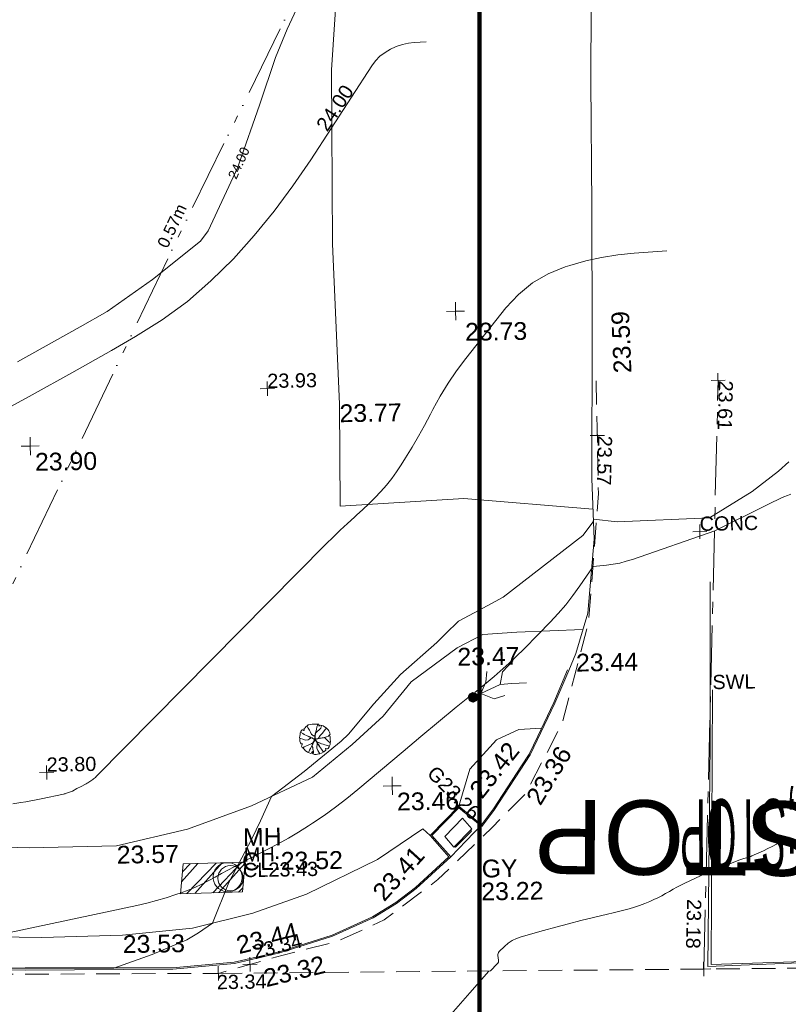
# Model space of a CAD drawing. Header units: millimetres. Extents: x -287732 to 520720, y -88450 to 287754.
# Tile 6 of 256: x -226877 to -210665, y -32318 to -11544. Entities that reach past the tile are written whole.
import ezdxf

# ---------------------------------------------------------------- set-up
doc = ezdxf.new("R2010")
doc.units = ezdxf.units.MM
for name, pattern in [('IMPORT-CENTER _6_', [2000, 1250, -250, 250, -250]), ('IMPORT-DASHED _2_', [750, 500, -250]), ('IMPORT-HIDDEN2 _3_', [4762.5, 3175, -1587.5]), ('IMPORT-UG_ELEC_STREET LIGHTING_QLB2 _2_', [2700, 1500, -300.0000000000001, 0, -250, 150, -300.0000000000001, 0, -200])]:
    doc.linetypes.add(name, pattern=pattern)
for name, color, linetype, lineweight, true_color in [('00_TOPO_FOOTPATH', 7, 'Continuous', 9, 0xa50000), ('00_TOPO_KERB_BOTTOM', 1, 'Continuous', 9, 0xff0000), ('00_TOPO_KERB_TOP', 7, 'Continuous', 9, 0xa500a5), ('00_TOPO_LEVEL_SPOT', 7, 'Continuous', 9, 0x666666), ('00_TOPO_ROAD_MARKING_WHITE_CONTINUOUS', 7, 'Continuous', 9, 0x999999), ('00_TOPO_SERV_GULLY', 7, 'Continuous', 9, 0x5252a5), ('00_TOPO_SERV_MH', 7, 'Continuous', 9, 0x666666), ('01_DTM_CONTOUR_MNR', 7, 'Continuous', 9, 0xa5a552), ('01_DTM_CONTOUR_MNR_LABELS', 7, 'Continuous', 9, 0xa5a552), ('12333-PUM-2D-U-0001-C01 - Rev2_REVIT IMPORT_dwg', 7, 'Continuous', 9, 0x767676), ('A_RHA_Line', 7, 'Continuous', 9, 0x00a600), ('CONTOURS_INDEX', 4, 'Continuous', 9, 0x00ffff), ('CONTOURS_INDEX_LVL', 4, 'Continuous', 9, 0x00ffff), ('CONTOURS_MINOR', 7, 'Continuous', 9, 0x00a5a5), ('FORM_LINE', 7, 'IMPORT-DASHED _2_', 9, 0x00a500), ('FORM_LINE_LVL', 7, 'Continuous', 9, 0x00a500), ('GULLY', 7, 'Continuous', 9, 0x7fbfff), ('GULLY_LVL', 7, 'Continuous', 9, 0x7fbfff), ('MANHOLES', 7, 'Continuous', 9, 0xa50000), ('MANHOLES_LVL', 7, 'Continuous', 9, 0xa50000), ('MANHOLES_TXT', 7, 'Continuous', 9, 0xa50000), ('MARKINGS_WHITE_LINE', 7, 'Continuous', 9, 0xc0c0c0), ('MARKINGS_WHITE_LINE_TXT', 7, 'Continuous', 9, 0xc0c0c0), ('PUM-CHAMBER EXTENTS', 6, 'IMPORT-HIDDEN2 _3_', 9, 0xff00ff), ('PUM-ELECTRIC-SL-QLB2', 7, 'IMPORT-UG_ELEC_STREET LIGHTING_QLB2 _2_', 9, 0xff7f7f), ('ROAD_CROWNLINE', 7, 'IMPORT-CENTER _6_', 9, 0xa500a5), ('ROAD_CROWNLINE_LVL', 7, 'Continuous', 9, 0xa500a5), ('ROAD_MARKINGS', 7, 'Continuous', 9, 0xc0c0c0), ('SAPLING', 120, 'Continuous', 9, 0x00ffbf), ('SPOT_HEIGHTS_LVL', 7, 'Continuous', 9, 0x00a500)]:
    doc.layers.add(name, color=color, linetype=linetype, lineweight=lineweight, true_color=true_color)
for name, color, linetype, lineweight in [('00_TOPO_PEDASTRIAN', 7, 'Continuous', 9), ('00_TOPO_ROAD_EDGE', 7, 'Continuous', 9), ('00_TOPO_ROAD_TEXT', 7, 'Continuous', 9), ('00_TOPO_SURFACE', 7, 'Continuous', 9), ('CHANGE_OF_SURFACE', 7, 'IMPORT-DASHED _2_', 9), ('CHANGE_OF_SURFACE_LVL', 7, 'Continuous', 9), ('Text', 7, 'Continuous', 9), ('TEXT_TXT', 7, 'Continuous', 9)]:
    doc.layers.add(name, color=color, linetype=linetype, lineweight=lineweight)
doc.styles.add('Arial_1', font='arial.ttf', dxfattribs={"height": 250})
doc.styles.add('Arial_3', font='arial.ttf', dxfattribs={"height": 299.9999999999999})
doc.styles.add('Arial_5', font='arial.ttf', dxfattribs={"height": 1570.818878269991})
doc.styles.add('Swis721 Lt BT_1', font='swissl.ttf', dxfattribs={"height": 200})
doc.styles.add('Swis721 Lt BT_2', font='swissl.ttf', dxfattribs={"height": 375})
doc.styles.add('Swis721 Lt BT_24', font='swissl.ttf', dxfattribs={"width": 0.393621, "height": 1500})

# ---------------------------------------------------------------- blocks, each defined once
blk = doc.blocks.new('12333-PUM-2D-U-0001-C01 - Rev2_REVIT IMPORT_dwg_PEDESTRIAN CROSS-2077058-Site Location Plan Proposed')
at = {"layer": '00_TOPO_PEDASTRIAN', "true_color": 0xe2e2e2}
blk.add_hatch(color=254, dxfattribs=at).paths.add_polyline_path([(533684231.0031625, 725533266.5499675), (533684308.6039017, 725533302.0730278), (533684335.6162144, 725533353.0834013), (533684321.3881221, 725533437.2340041), (533684299.836406, 725533461.2518696), (533684222.8436477, 725533489.4177849), (533684145.2429085, 725533453.8947245), (533684118.2305959, 725533402.8843511), (533684132.4586881, 725533318.7337484), (533684151.0125567, 725533296.3033795), (533684218.9733366, 725533267.6878103)])
at = {"layer": '00_TOPO_PEDASTRIAN', "color": 253, "true_color": 0xaaaaaa, "flags": 128}
for points in [[(533684394.688014, 725533453.7769731), (533684802.8504023, 725533637.9270339), (533684860.9379579, 725533907.8972868), (533685086.7978489, 725534139.3828186)], [(533684899.2261575, 725533407.9520872), (533684672.7989827, 725533334.7958664), (533684394.688014, 725533453.7769731), (533684502.5635851, 725533692.1000106), (533684530.635169, 725533919.2911845)], [(533684802.8504023, 725533637.9270339), (533685048.1944019, 725533657.0789628), (533685359.3827201, 725533666.6307411)]]:
    blk.add_lwpolyline(points, dxfattribs=at)
blk = doc.blocks.new('12333-PUM-2D-U-0001-C01 - Rev2_REVIT IMPORT_dwg_MM-2077200-Site Location Plan Proposed')
at = {"layer": '00_TOPO_LEVEL_SPOT', "color": 254, "true_color": 0xcccccc, "flags": 128}
for points in [[(0, -500.0000000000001), (0, 0), (-500.0000000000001, 0)], [(500.0000000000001, 0), (0, 0), (0, 500.0000000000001)]]:
    blk.add_lwpolyline(points, dxfattribs=at)
blk = doc.blocks.new('12333-PUM-2D-U-0001-C01 - Rev2_REVIT IMPORT_dwg_MGS62954_T2_Galway_ITM_3d_Rev1-2077680-Site Location Plan Proposed')
at = {"layer": '00_TOPO_FOOTPATH', "color": 254, "true_color": 0xcccccc, "flags": 128}
for points in [[(533686569.4790899, 725534767.0296235), (533685177.1313258, 725534736.6625755), (533684453.4186615, 725534698.1420184), (533683911.7016227, 725534430.5282066), (533682927.7796039, 725533725.7347695), (533682322.4255734, 725533015.2618585), (533681662.6905332, 725532428.1016511), (533680813.8958008, 725531749.4637899), (533679513.7691426, 725531166.9713516), (533678157.6957981, 725530698.5531918), (533676655.1291435, 725530379.6746267), (533674807.6382477, 725530368.4949613), (533673027.7674757, 725530443.2250847), (533671288.753768, 725530434.2200888), (533668669.9776857, 725530566.0550473), (533665760.8641086, 725530650.4637715), (533662648.1986921, 725530702.9955611), (533660147.2069803, 725530718.9436203), (533657156.983034, 725530810.9603331)], [(533656750.6851681, 725528873.2718662), (533659786.2947305, 725528833.9135274), (533662156.2753916, 725528742.757122), (533664793.6064225, 725528723.1852086), (533667390.4585881, 725528674.3362955), (533670289.1752567, 725528575.9168552), (533672157.5011489, 725528563.564462), (533675043.7101114, 725528467.5930963), (533676748.8252799, 725528489.6179549), (533678227.0866811, 725528614.4608635), (533679503.1613297, 725528903.6977491), (533680642.5024492, 725529284.7312485), (533682152.5672074, 725529993.9255029), (533683121.0343887, 725530623.9322487), (533683269.4048545, 725530476.5186123)]]:
    blk.add_lwpolyline(points, dxfattribs=at)
at = {"layer": '00_TOPO_KERB_BOTTOM', "color": 254, "true_color": 0xcccccc, "flags": 128}
blk.add_lwpolyline([(533686254.2606618, 725533911.3502053), (533685950.7672328, 725533224.8917904), (533685413.4331664, 725532144.7286196), (533684637.6277947, 725531002.0717896), (533684364.9584982, 725530647.0781953), (533683888.7872384, 725531053.1816852), (533683305.3664364, 725530475.1497478), (533683697.4149367, 725530022.653233), (533682957.0912998, 725529363.7400964), (533682535.0069279, 725529058.2267333), (533682038.6160602, 725528761.9256347), (533681175.2462755, 725528390.6030846), (533680060.8357317, 725528056.7960671), (533679095.4049391, 725527849.9197549), (533677792.2000394, 725527752.5431753), (533674679.9142951, 725527786.6097019), (533672476.2814637, 725527836.6729465)], dxfattribs=at)
at = {"layer": '00_TOPO_KERB_TOP', "color": 254, "true_color": 0xcccccc, "flags": 128}
blk.add_lwpolyline([(533686230.222364, 725533921.9778929), (533685926.9698707, 725533236.0644395), (533685579.6817026, 725532537.9365667), (533685390.6916541, 725532158.0237663), (533685223.6077836, 725531911.9317273), (533684616.3153368, 725531017.4717408), (533684360.9655848, 725530685.0268068), (533683887.4555978, 725531088.8606253), (533683269.4048545, 725530476.5186123), (533683660.5682439, 725530025.0436794), (533682940.6071921, 725529384.2539339), (533682520.5377753, 725529080.1990367), (533682026.6363235, 725528785.3838975), (533681166.2536029, 725528415.3460392), (533680054.3010004, 725528082.2752662), (533679091.6547995, 725527875.9956472), (533677791.3631366, 725527778.8367472), (533674679.4696468, 725527838.1840487), (533672476.866524, 725527862.9492732)], dxfattribs=at)
at = {"layer": '00_TOPO_ROAD_EDGE', "color": 254, "true_color": 0xcccccc}
blk.add_line((533683697.4149367, 725530022.6532328), (533684360.9655849, 725530685.0268068), dxfattribs=at)
at = {"layer": '00_TOPO_ROAD_EDGE', "color": 254, "true_color": 0xcccccc, "flags": 128}
blk.add_lwpolyline([(533687029.8796335, 725551750.85003), (533687010, 725549580.0000001), (533686940.0000002, 725546330.0000001), (533686910.0000001, 725543690.0000002), (533686870.0000001, 725540980), (533686810.0000002, 725537940.0000002), (533686838.7322832, 725536672.434122), (533686676.4771948, 725535108.914935), (533686411.5491443, 725534262.404532), (533686254.2606618, 725533911.3502053)], dxfattribs=at)
at = {"layer": '00_TOPO_ROAD_MARKING_WHITE_CONTINUOUS', "color": 254, "true_color": 0xcccccc, "flags": 128}
blk.add_lwpolyline([(533693900.0000001, 725529900.0000001), (533691550.0000001, 725527670), (533689080.0000001, 725527610), (533689210.0000001, 725532310.0000002), (533689270.0000001, 725535730.0000001)], dxfattribs=at)
at = {"layer": '00_TOPO_SERV_GULLY', "color": 254, "true_color": 0xcccccc}
for p, q in [((533683959.3000001, 725530832.4), (533683578.3000002, 725530451.4000002)), ((533684149.8000001, 725530603.8000002), (533683959.3000001, 725530832.4)), ((533683768.8000002, 725530222.8000002), (533683578.3000002, 725530451.4000002)), ((533683768.8000002, 725530222.8000002), (533684149.8000001, 725530603.8000002))]:
    blk.add_line(p, q, dxfattribs=at)
at = {"layer": '00_TOPO_SERV_MH', "color": 254, "true_color": 0xcccccc}
blk.add_ellipse((533678986.5712451, 725529673.9499028), major_axis=(94.82543111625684, 292.3778417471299), ratio=0.9997998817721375, dxfattribs=at)
at = {"layer": '00_TOPO_SURFACE', "color": 254, "true_color": 0xcccccc, "flags": 128}
for points in [[(533682200.6859811, 725551625.0856321), (533681893.4746974, 725551658.7203157), (533681474.7396317, 725546669.6851815), (533681433.3222463, 725542992.9728203), (533681515.4313148, 725539609.9494), (533681494.1631771, 725537459.115262), (533684108.9028505, 725537573.715729), (533686824.3661417, 725537306.2170612)], [(533683887.4555978, 725531088.8606253), (533684134.2212855, 725531860.0965469), (533684708.2196425, 725532475.5325176), (533685179.4191081, 725532681.0027812), (533685660.2413834, 725532699.8797705)]]:
    blk.add_lwpolyline(points, dxfattribs=at)
at = {"layer": '01_DTM_CONTOUR_MNR', "color": 254, "true_color": 0xcccccc, "flags": 128}
for points in [[(533681750.0000002, 725550000.0000001), (533680550.6879135, 725547540.4125077), (533680294.5013151, 725546949.2851486), (533679943.7462501, 725545950.171104), (533679493.4158942, 725544731.6655148), (533679463.9534227, 725544651.9458481), (533678814.0104194, 725543319.3512064), (533678650.0000002, 725543099.4202901), (533677617.7419356, 725542307.741936), (533676650.0000002, 725541649.5238097), (533676080.0000003, 725541340.0000004), (533674745.0757437, 725540619.7292162)], [(533690975.0234736, 725538230.9254968), (533690752.67074, 725538036.2040316), (533690191.8927653, 725537620.3007176), (533689280.0000001, 725537080.0000001), (533687334.8163842, 725537025.459933), (533686830.0000001, 725537090.0000001), (533686828.5294119, 725537037.0588237), (533686601.1368165, 725536748.7461046), (533684899.6391675, 725535481.5150995), (533684388.7680804, 725535216.8694402), (533683945.6407564, 725534989.559874), (533683670.9218637, 725534729.3416336), (533683486.1929605, 725534548.301965), (533682708.3050979, 725533886.547716), (533682132.7386703, 725533280.147476), (533681585.2743386, 725532645.2986883), (533681429.3270339, 725532499.7383388), (533680639.3650205, 725531875.6063044), (533679940.0000002, 725531360), (533679702.0576645, 725530848.770809), (533679506.9389469, 725530475.1409382), (533679007.5692629, 725529561.4741243), (533678650.0000001, 725528710.0000001), (533678350.8147607, 725528507.4479358), (533678102.3280252, 725528369.1642295), (533677363.5841222, 725528071.1108398), (533676550.0000001, 725527800.0000001), (533674680.0000002, 725527829.0274729), (533673763.3333335, 725527840.0000001)]]:
    blk.add_lwpolyline(points, dxfattribs=at)
at = {"xscale": 0.375, "yscale": 0.375, "zscale": 0.375}
for p in [(533684000, 725541530), (533674980.0000001, 725538840.0000001), (533682490, 725531540.0000001)]:
    blk.add_blockref('12333-PUM-2D-U-0001-C01 - Rev2_REVIT IMPORT_dwg_MM-2077200-Site Location Plan Proposed', p, dxfattribs=at)
blk.add_blockref('12333-PUM-2D-U-0001-C01 - Rev2_REVIT IMPORT_dwg_PEDESTRIAN CROSS-2077058-Site Location Plan Proposed', (0, 0))
at = {"layer": '00_TOPO_FOOTPATH', "color": 251, "true_color": 0x666666, "char_height": 375, "width": 1495.902363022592, "attachment_point": 1, "line_spacing_factor": 1.005061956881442, "style": 'Swis721 Lt BT_2'}
for s, insert in [('23.47', (533683911.7000002, 725534425.7296079)), ('23.57', (533676655.1, 725530374.9296081)), ('23.53', (533676748.8, 725528484.8296078))]:
    blk.add_mtext(s, dxfattribs=dict(at, insert=insert))
at = {"layer": '00_TOPO_FOOTPATH', "color": 251, "true_color": 0x666666, "insert": (533682004.1023252, 725529340.7164747), "char_height": 375, "width": 1495.902363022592, "attachment_point": 1, "rotation": 46.73942822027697, "line_spacing_factor": 1.005061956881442, "style": 'Swis721 Lt BT_2'}
blk.add_mtext('23.41', dxfattribs=at)
at = {"layer": '00_TOPO_KERB_BOTTOM', "color": 251, "true_color": 0x666666, "char_height": 375, "width": 1495.902363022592, "attachment_point": 1, "line_spacing_factor": 1.005061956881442, "style": 'Swis721 Lt BT_2'}
for s, insert, rotation in [('23.36', (533685289.1415372, 725531249.58899), 57.726175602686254), ('23.32', (533679676.8717024, 725527703.7143943), 12.701147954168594)]:
    blk.add_mtext(s, dxfattribs=dict(at, insert=insert, rotation=rotation))
at = {"layer": '00_TOPO_KERB_TOP', "color": 251, "true_color": 0x666666, "char_height": 375, "width": 1495.902363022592, "attachment_point": 1, "line_spacing_factor": 1.005061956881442, "style": 'Swis721 Lt BT_2'}
for s, insert, rotation in [('23.42', (533684089.1462824, 725531450.6476779), 50.53998629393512), ('23.44', (533679113.4759825, 725528411.3587682), 12.701147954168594)]:
    blk.add_mtext(s, dxfattribs=dict(at, insert=insert, rotation=rotation))
at = {"layer": '00_TOPO_LEVEL_SPOT', "char_height": 375, "width": 1495.902363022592, "attachment_point": 1, "line_spacing_factor": 1.005061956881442, "style": 'Swis721 Lt BT_2'}
for s, insert in [('23.73', (533684193.6300438, 725541276.1974982)), ('23.90', (533675075.0808528, 725538692.6102246)), ('23.46', (533682585.0808527, 725531392.6102247))]:
    blk.add_mtext(s, dxfattribs=dict(at, insert=insert))
at = {"layer": '00_TOPO_ROAD_EDGE', "color": 251, "true_color": 0x666666, "insert": (533687313.8950565, 725540155.5315948), "char_height": 375, "width": 1495.902363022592, "attachment_point": 1, "rotation": 91.37567602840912, "line_spacing_factor": 1.005061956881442, "style": 'Swis721 Lt BT_2'}
blk.add_mtext('23.59', dxfattribs=at)
at = {"layer": '00_TOPO_ROAD_EDGE', "color": 251, "true_color": 0x666666, "insert": (533686411.5000001, 725534257.6296078), "char_height": 375, "width": 1495.902363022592, "attachment_point": 1, "line_spacing_factor": 1.005061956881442, "style": 'Swis721 Lt BT_2'}
blk.add_mtext('23.44', dxfattribs=at)
at = {"layer": '00_TOPO_ROAD_TEXT', "color": 251, "true_color": 0x666666, "insert": (533691415.6635749, 725529606.92226), "char_height": 1500, "width": 3153.267203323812, "attachment_point": 1, "rotation": 179.1735136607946, "line_spacing_factor": 1.005061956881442, "style": 'Swis721 Lt BT_24'}
blk.add_mtext('x;STOP', dxfattribs=at)
at = {"layer": '00_TOPO_SERV_GULLY', "color": 251, "true_color": 0x666666, "char_height": 375, "attachment_point": 1, "line_spacing_factor": 1.005061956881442, "style": 'Swis721 Lt BT_2'}
for s, insert, width in [('GY', (533684346.4141625, 725529947.4690722), 821.5590755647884), ('23.22', (533684328.8384917, 725529464.4463434), 1495.902363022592)]:
    blk.add_mtext(s, dxfattribs=dict(at, insert=insert, width=width))
at = {"layer": '00_TOPO_SERV_MH', "char_height": 375, "attachment_point": 1, "line_spacing_factor": 1.005061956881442, "style": 'Swis721 Lt BT_2'}
for s, insert, width in [('MH', (533679323.4767275, 725530698.8035342), 949.779278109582), ('CL:23.52', (533679295.656315, 725530184.4431914), 2440.932744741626)]:
    blk.add_mtext(s, dxfattribs=dict(at, insert=insert, width=width))
at = {"layer": '00_TOPO_SURFACE', "color": 251, "true_color": 0x666666, "insert": (533681515.4, 725539605.1296079), "char_height": 375, "width": 1495.902363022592, "attachment_point": 1, "line_spacing_factor": 1.005061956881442, "style": 'Swis721 Lt BT_2'}
blk.add_mtext('23.77', dxfattribs=at)
at = {"layer": '01_DTM_CONTOUR_MNR_LABELS', "color": 251, "true_color": 0x666666, "insert": (533679393.9280783, 725544780.0524126), "char_height": 200, "width": 797.8007824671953, "attachment_point": 2, "rotation": 64.48548295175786, "line_spacing_factor": 1.005061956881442, "style": 'Swis721 Lt BT_1'}
blk.add_mtext('24.00', dxfattribs=at)
blk = doc.blocks.new('12333-PUM-2D-U-0001-C01 - Rev2_REVIT IMPORT_dwg_SAPLING-2077789-Site Location Plan Proposed')
at = {"layer": 'SAPLING', "color": 254, "true_color": 0xeaeaea, "flags": 128}
blk.add_lwpolyline([(-223.7556088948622, 233.4841135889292), (-204.9471663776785, 245.1583192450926), (-187.4358579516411, 265.9124626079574), (-161.4931785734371, 287.9637400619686), (-141.3876021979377, 303.5293476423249), (-126.4705616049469, 304.8264816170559), (-97.9336143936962, 315.2035532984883), (-57.07389453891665, 319.0949552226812), (-20.10557649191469, 318.4463882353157), (6.485669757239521, 319.0949552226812), (42.1568537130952, 315.2035532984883), (83.01657368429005, 313.2578523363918), (81.71943970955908, 297.04367776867), (82.36800669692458, 275.6409674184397), (101.176449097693, 287.9637400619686), (116.0934898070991, 295.0979768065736), (173.8159511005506, 282.7752041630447), (241.9154843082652, 230.2412786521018), (278.2352352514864, 192.6243937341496), (289.9094409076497, 173.8159512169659), (304.177914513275, 143.9818700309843), (310.0150173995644, 119.3363247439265), (318.4463881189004, 95.98791331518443), (308.069316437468, 84.9622746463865), (284.7209051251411, 70.69380104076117), (313.9064193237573, 66.15383212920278), (319.0949551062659, 51.2367916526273), (320.3920890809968, 34.37405009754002), (321.0406560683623, -18.80844251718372), (321.0406560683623, -44.10255479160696), (322.3377900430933, -57.72246140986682), (317.7978212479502, -86.90797560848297), (317.1492541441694, -88.20510958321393), (315.2035532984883, -116.0934898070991), (304.8264815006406, -145.2790040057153), (292.5037088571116, -164.087446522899), (269.8038645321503, -199.1100634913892), (257.4810918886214, -204.9471663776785), (242.5640511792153, -206.2443003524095), (226.3498767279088, -198.4614965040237), (219.2156398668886, -195.8672286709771), (223.7556087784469, -236.7269484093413), (178.355920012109, -270.4524315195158), (129.7133963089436, -296.3951107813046), (93.39364536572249, -306.7721825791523), (70.69380092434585, -312.6092853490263), (18.8084424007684, -319.0949552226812), (-18.15987552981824, -318.4463882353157), (-31.77978214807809, -315.8521202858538), (-48.64252370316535, -306.7721825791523), (-59.66816237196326, -295.7465437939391), (-60.96529634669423, -286.6666060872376), (-54.47962658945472, -268.5067305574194), (-61.61386333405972, -259.4267928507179), (-65.50526525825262, -258.7782258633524), (-70.6938011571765, -273.0466994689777), (-84.31370777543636, -295.0979768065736), (-94.69077945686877, -299.637945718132), (-161.4931785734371, -267.8581635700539), (-214.0271042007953, -234.7812475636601), (-226.9984438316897, -214.02710408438), (-256.1839580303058, -184.8415898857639), (-273.0466995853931, -168.6274153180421), (-281.478070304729, -157.6017766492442), (-286.0180392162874, -141.3876020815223), (-284.7209052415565, -125.1734275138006), (-276.9381013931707, -109.6078199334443), (-265.9124627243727, -94.69077934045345), (-296.3951108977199, -94.04221235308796), (-308.7178835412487, -68.09953309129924), (-316.5006873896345, -55.12819346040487), (-324.9320581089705, -35.67118395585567), (-324.9320581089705, 12.32277264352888), (-321.6892231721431, 18.80844251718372), (-322.9863571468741, 23.9969784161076), (-324.9320581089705, 44.75112177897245), (-319.7435222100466, 73.28806899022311), (-315.2035534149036, 104.4192841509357), (-309.3664505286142, 131.6590973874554), (-295.0979769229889, 171.8702502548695), (-280.1809363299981, 191.3272597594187), (-269.1552976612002, 199.7586304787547), (-266.5610297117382, 201.0557644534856), (-256.832524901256, 199.7586304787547), (-232.1869796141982, 186.7872908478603), (-228.2955776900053, 185.4901568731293), (-224.4041758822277, 190.0301257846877), (-225.7013098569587, 204.9471663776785)], close=True, dxfattribs=at)
for points in [[(-166.0331474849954, 284.0723381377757), (-141.3876021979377, 238.6726493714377), (-116.0934898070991, 193.9215277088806), (-94.04221246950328, 150.4675397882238), (-72.63950211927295, 104.4192841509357), (-34.37405009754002, 75.88233693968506), (-7.782803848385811, 68.09953309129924), (0, 53.8310594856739), (-0.6485669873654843, 32.42834913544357), (-5.837102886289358, 4.539968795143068), (-9.728504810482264, -20.75414347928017), (-25.94267937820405, -46.04825575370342), (-46.04825575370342, -79.12517176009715), (-63.55956429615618, -124.5248605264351), (-67.45096622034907, -149.1704058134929), (-53.18249261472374, -169.924549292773), (-49.93965767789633, -207.5414343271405), (-38.91401900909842, -250.3468551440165), (-40.21115298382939, -281.478070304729), (-46.69682274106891, -298.9893787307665), (-48.64252370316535, -306.7721825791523)], [(-140.7390352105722, -277.5866683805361), (-119.3363247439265, -230.8898456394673), (-99.23074836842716, -191.3272597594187), (-77.17947091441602, -151.1161067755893), (-54.47962658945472, -108.3106860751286), (-30.48264817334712, -56.42532743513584), (-16.21417456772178, -31.77978214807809), (-2.594267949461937, -9.728504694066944), (-5.188535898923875, 32.42834913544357), (-1.945700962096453, 70.0452340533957), (3.891401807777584, 113.4992218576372), (16.21417445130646, 154.3589417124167), (31.1312151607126, 203.0014654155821), (42.80542070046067, 258.7782258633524), (52.53392551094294, 290.5580080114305), (57.07389442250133, 314.5549863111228)], [(141.3876020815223, 290.5580080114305), (121.9305925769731, 230.2412786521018), (87.55654247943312, 200.4071974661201), (44.75112166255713, 164.7360135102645), (9.079937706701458, 128.416262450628), (5.837102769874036, 107.6621190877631), (0.6485669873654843, 69.3966670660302), (3.891401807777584, 18.80844251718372), (9.079937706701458, -0.6485669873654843), (26.59124624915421, -0.6485669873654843), (62.91099719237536, 16.86274155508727), (85.61084163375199, 42.15685382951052), (109.6078199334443, 77.17947091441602), (150.4675397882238, 118.0391907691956), (180.3016209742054, 152.4132407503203), (219.2156398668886, 199.1100634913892), (245.1583191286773, 226.3498768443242)], [(-323.6349241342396, 31.1312151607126), (-308.7178835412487, 22.05127745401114), (-260.7239268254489, 7.134236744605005), (-205.595733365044, -19.45700950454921), (-149.8189729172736, -7.78280373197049), (-101.8250163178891, 20.75414347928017), (-72.63950211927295, 29.18551419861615), (-35.02261708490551, 8.431370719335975), (-16.86274167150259, 4.539968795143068), (12.97133951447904, 0.6485669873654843), (36.96831793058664, 5.188535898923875), (73.2880688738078, 22.69984444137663)], [(93.39364536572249, -306.7721825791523), (57.07389442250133, -236.7269484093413), (34.37404998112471, -186.7872908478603), (35.02261696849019, -145.9275709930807), (42.80542070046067, -115.4449228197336), (40.85971985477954, -75.23376995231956), (33.07691600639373, -47.99395671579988), (17.51130842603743, -29.83408118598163), (-5.837102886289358, -6.485669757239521), (-29.18551419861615, 4.539968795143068), (-60.96529634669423, 27.2398132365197), (-94.04221246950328, 40.85971985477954), (-128.4162625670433, 58.37102839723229), (-164.087446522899, 77.17947091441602), (-227.6470108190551, 105.7164181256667), (-260.0753598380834, 123.8762935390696), (-302.2322137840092, 151.7646737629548)], [(-140.7390352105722, 64.20813128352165), (-110.2563870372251, 49.29109069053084), (-101.1764493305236, 44.10255479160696), (-86.90797560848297, 36.96831793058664), (-61.61386333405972, 29.18551419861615), (-46.04825575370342, 18.80844251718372), (-35.671184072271, 9.728504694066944), (-22.05127745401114, 6.485669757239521), (-1.297133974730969, 3.891401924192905), (-2.594267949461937, -0.6485669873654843), (-3.242834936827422, -9.079937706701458), (-18.80844251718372, 0.6485669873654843), (-29.18551419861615, 5.188535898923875), (-44.10255490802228, 13.61990661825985), (-63.55956429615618, 25.94267926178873), (-73.93663609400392, 31.1312151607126), (-77.82803790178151, 28.53694721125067), (-97.2850474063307, 22.69984444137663), (-116.0934898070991, 14.91704059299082), (-123.8762936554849, 6.485669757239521), (-137.4962002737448, 0), (-151.7646738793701, -9.079937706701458), (-156.3046427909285, -9.079937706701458)], [(-145.2790040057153, 66.80239911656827), (-124.5248606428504, 55.77676044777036), (-92.09651150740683, 39.56258588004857), (-55.12819357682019, 24.64554528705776), (-29.18551419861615, 7.78280373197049)], [(-75.23376995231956, 108.9592530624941), (-57.07389453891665, 94.69077934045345), (-38.26545202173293, 82.36800669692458), (-15.56560769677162, 71.99093501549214), (-2.594267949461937, 62.91099730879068), (-0.6485669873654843, 43.45398780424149), (-1.945700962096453, 29.18551419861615), (0.6485669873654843, 16.86274155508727), (-2.594267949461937, 3.242834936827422), (3.2428348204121, -8.431370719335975), (13.61990650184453, -23.34841131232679), (23.34841131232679, -41.50828684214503), (33.07691600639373, -54.4796264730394), (45.39968864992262, -78.47660488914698), (53.8310594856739, -95.33934632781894), (67.45096610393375, -114.1477888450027), (88.8536764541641, -147.2247049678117)], [(-64.85669827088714, -125.1734275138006), (-58.37102839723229, -110.9049539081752), (-49.93965767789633, -101.1764492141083), (-44.10255490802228, -89.5022435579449), (-35.671184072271, -73.28806899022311), (-28.53694732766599, -55.77676044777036), (-16.86274167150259, -37.61688491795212), (-5.837102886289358, -22.05127745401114), (-1.945700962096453, -11.6742056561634), (0.6485669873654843, 0)], [(9.079937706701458, 131.0105304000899), (4.539968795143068, 117.3906237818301), (7.78280373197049, 105.0678511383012), (2.594267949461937, 83.66514067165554), (0.6485669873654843, 70.69380104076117), (-0.6485669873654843, 53.8310594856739), (-2.594267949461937, 38.2654519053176), (5.188535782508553, 25.94267926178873), (4.539968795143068, 14.26847360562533), (5.837102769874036, 5.837102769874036), (8.431370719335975, 1.297133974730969)], [(310.6635843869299, 65.50526514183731), (223.1070417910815, 36.96831793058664), (175.1130850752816, 27.88838022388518), (119.3363246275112, 20.75414347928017), (86.90797560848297, 14.91704059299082), (29.83408118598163, 6.485669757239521), (0, 0), (11.02563866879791, -29.83408118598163), (36.31975094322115, -57.72246140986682), (58.37102839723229, -70.69380104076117), (94.04221235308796, -79.12517176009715), (132.9562312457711, -97.28504728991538), (167.3302813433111, -110.2563870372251), (201.0557644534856, -119.3363247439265), (232.1869794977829, -127.119128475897), (260.7239268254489, -136.1990662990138), (301.5836465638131, -150.4675397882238)], [(32.42834901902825, -146.5761379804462), (39.56258588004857, -130.3619634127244), (43.45398768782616, -114.7963558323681), (39.56258588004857, -101.1764492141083), (42.80542070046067, -81.71943970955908), (38.2654519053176, -68.09953309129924), (26.59124624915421, -46.04825575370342), (11.67420553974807, -30.48264817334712), (7.78280373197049, -16.86274155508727), (0, -8.431370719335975), (0.6485669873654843, 1.297133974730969), (0, 11.6742056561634), (0.6485669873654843, 23.9969784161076)], [(4.539968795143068, -3.242834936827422), (27.88838022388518, 0.6485669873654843), (55.77676044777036, 6.485669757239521), (79.77373874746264, 11.6742056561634), (108.3106859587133, 22.69984444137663), (130.3619632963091, 22.69984444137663)], [(6.485669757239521, -0.6485669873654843), (28.53694721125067, 0.6485669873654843), (45.39968864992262, 5.188535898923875), (51.88535852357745, 8.431370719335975), (62.91099719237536, 11.02563866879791), (83.66514067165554, 12.97133963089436), (106.3649849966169, 18.15987552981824), (129.0648293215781, 22.69984444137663), (147.2247048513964, 26.59124624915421), (164.0874464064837, 25.94267926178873), (189.3815586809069, 31.1312151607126), (195.8672285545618, 31.77978214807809)], [(319.0949551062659, -79.77373886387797), (278.2352352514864, -47.99395671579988), (236.7269484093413, -5.188535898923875), (205.5957332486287, 26.59124624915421), (199.7586304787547, 32.42834913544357)], [(-259.4267928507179, -181.5987549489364), (-236.0783815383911, -157.6017766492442), (-200.4071975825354, -144.6304370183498), (-149.8189729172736, -123.8762935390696), (-52.53392562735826, -79.12517176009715), (-24.64554540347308, -43.45398780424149), (-2.594267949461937, -16.21417456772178)], [(-81.7194398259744, -91.44794452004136), (-62.91099730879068, -84.9622746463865), (-51.88535863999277, -80.42230573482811), (-43.45398792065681, -66.80239911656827), (-33.72548311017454, -57.07389442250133), (-25.94267937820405, -44.75112177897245), (-14.91704070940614, -30.48264817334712), (-8.431370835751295, -22.69984444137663), (-7.782803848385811, -11.02563866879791), (-5.837102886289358, -2.594267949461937)], [(-81.07087283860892, -91.44794452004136), (-65.50526525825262, -83.66514067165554), (-55.12819357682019, -81.71943970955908), (-47.34538972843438, -73.28806899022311), (-34.37405009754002, -56.42532743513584), (-17.51130854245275, -28.53694721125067), (-3.891401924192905, -15.5656075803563)], [(-63.55956429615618, -121.282025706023), (-51.2367916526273, -96.6364803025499), (-40.21115298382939, -75.23376995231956), (-28.53694732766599, -49.29109069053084), (-16.21417456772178, -28.53694721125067), (-3.891401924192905, -16.21417456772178)], [(103.7707170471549, -84.31370765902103), (85.61084163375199, -77.17947091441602), (65.50526514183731, -73.28806899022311), (49.93965756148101, -65.50526514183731), (36.31975094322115, -57.72246140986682), (29.18551408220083, -45.39968876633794), (22.69984432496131, -36.31975094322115), (17.51130842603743, -26.59124624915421), (11.02563866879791, -14.91704059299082), (0.6485669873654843, -5.188535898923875)], [(169.2759823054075, -276.9381013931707), (132.9562312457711, -215.3242380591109), (93.39364536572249, -154.3589417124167), (53.8310594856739, -98.58218126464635), (29.83408118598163, -51.2367916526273), (4.539968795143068, -17.51130854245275)], [(86.90797560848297, -76.53090392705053), (68.74809996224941, -72.63950200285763), (49.93965756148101, -68.74810007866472), (35.67118395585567, -55.12819346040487)], [(83.66514067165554, -143.3333030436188), (70.04523393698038, -119.3363247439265), (59.01959526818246, -103.7707171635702), (44.10255467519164, -79.77373886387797), (37.61688491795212, -68.74810007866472)]]:
    blk.add_lwpolyline(points, dxfattribs=at)
blk = doc.blocks.new('12333-PUM-2D-U-0001-C01 - Rev2_REVIT IMPORT_dwg_SPOT-2077713-Site Location Plan Proposed')
at = {"layer": 'Text', "color": 253, "true_color": 0xaaaaaa}
for p, q in [((-500.0000000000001, 0), (500.0000000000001, 0)), ((0, 500.0000000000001), (0, -500.0000000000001))]:
    blk.add_line(p, q, dxfattribs=at)
blk = doc.blocks.new('12333-PUM-2D-U-0001-C01 - Rev2_REVIT IMPORT_dwg_SPOT-2077769-Site Location Plan Proposed')
at = {"layer": 'CHANGE_OF_SURFACE_LVL', "color": 253, "true_color": 0xaaaaaa}
for p, q in [((-500.0000000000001, 0), (500.0000000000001, 0)), ((0, 500.0000000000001), (0, -500.0000000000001))]:
    blk.add_line(p, q, dxfattribs=at)
blk = doc.blocks.new('12333-PUM-2D-U-0001-C01 - Rev2_REVIT IMPORT_dwg_SPOT-2077773-Site Location Plan Proposed')
at = {"layer": 'FORM_LINE_LVL', "color": 9, "true_color": 0xaae1aa}
for p, q in [((-500.0000000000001, 0), (500.0000000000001, 0)), ((0, 500.0000000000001), (0, -500.0000000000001))]:
    blk.add_line(p, q, dxfattribs=at)
blk = doc.blocks.new('12333-PUM-2D-U-0001-C01 - Rev2_REVIT IMPORT_dwg_SPOT-2077774-Site Location Plan Proposed')
at = {"layer": 'ROAD_CROWNLINE_LVL', "color": 254, "true_color": 0xe1aae1}
for p, q in [((-500.0000000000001, 0), (500.0000000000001, 0)), ((0, 500.0000000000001), (0, -500.0000000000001))]:
    blk.add_line(p, q, dxfattribs=at)
blk = doc.blocks.new('12333-PUM-2D-U-0001-C01 - Rev2_REVIT IMPORT_dwg_SPOT-2077775-Site Location Plan Proposed')
at = {"layer": 'SPOT_HEIGHTS_LVL', "color": 9, "true_color": 0xaae1aa}
for p, q in [((-500.0000000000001, 0), (500.0000000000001, 0)), ((0, 500.0000000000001), (0, -500.0000000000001))]:
    blk.add_line(p, q, dxfattribs=at)
blk = doc.blocks.new('12333-PUM-2D-U-0001-C01 - Rev2_REVIT IMPORT_dwg-1620468-Site Location Plan Proposed')
at = {"layer": 'PUM-CHAMBER EXTENTS', "true_color": 0xffaaff}
h = blk.add_hatch(dxfattribs=at)
h.set_pattern_fill('FP_3', color=211, style=0, pattern_type=2)
h.set_pattern_definition([(45, (-533641079.65, -725615854.3560001), (-265.1650429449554, 265.1650429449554), []), (45, (-533640902.873, -725615854.3560001), (-265.1650429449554, 265.1650429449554), [])])
h.paths.add_polyline_path([(36906.35015291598, -86513.35617864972), (38210.35015291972, -86497.35617870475), (38277.35015284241, -85869.35617867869), (36973.35015283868, -85885.35617862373)])
at = {"layer": 'CHANGE_OF_SURFACE', "color": 253, "true_color": 0xaaaaaa, "flags": 128}
blk.add_lwpolyline([(-16530.96740471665, -86178.97258931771), (-15591.65204269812, -86623.53405938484), (-14415.71525367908, -87076.69994409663), (-13406.13049827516, -87265.9970857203), (-12184.3034933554, -87340.56868683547), (-10658.45380618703, -87329.0961328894), (-7526.44655352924, -87369.25007216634), (-1147.706508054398, -87518.39327486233), (5747.298469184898, -87575.75604494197), (11810.54327858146, -87765.05318656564), (17196.90739980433, -87874.04244963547), (25009.71669994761, -87954.3503280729), (29247.67714203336, -88063.10893641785), (29275.57756821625, -87359.03649264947), (30046.41061602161, -87378.37638985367), (30020.97645564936, -88082.954085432), (31715.4245354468, -88126.43863877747), (37675.416358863, -88206.74651686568), (39017.70518126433, -87851.0973416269), (40210.85080120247, -87570.01976761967), (41191.75417150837, -87139.79899138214), (42339.00957577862, -86308.03882330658), (43509.21008747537, -85223.88246667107), (44220.50843783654, -84529.792947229), (45017.85094349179, -83055.56975351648), (45614.42375346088, -80915.93842545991), (45866.81994237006, -78225.6245034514), (45861.0836652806, -75770.49793920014)], dxfattribs=at)
at = {"layer": 'CONTOURS_INDEX', "color": 131, "true_color": 0xaaffff, "flags": 128}
blk.add_lwpolyline([(42397.79148332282, -68630.76706463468), (42147.55254832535, -68641.87590277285), (42024.27807089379, -68654.83594476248), (41903.3830839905, -68677.3470486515), (41786.05733381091, -68714.18474568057), (41671.11107439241, -68760.57350460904), (41647.13287726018, -68771.97825990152), (41529.48781626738, -68840.12506261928), (41421.19825736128, -68919.14119489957), (41326.94195141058, -69014.46132175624), (41242.0411478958, -69120.65077817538), (39922.51889768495, -71077.04227464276), (39536.72673786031, -71618.16730943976), (39133.08063161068, -72144.85886297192), (38702.65360537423, -72649.9001949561), (38254.37263271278, -73140.5080460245), (37774.18102545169, -73596.18222271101), (37269.86561820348, -74020.3993137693), (36729.36451074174, -74397.43077580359), (36164.73960340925, -74743.00515139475), (35651.23584482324, -75026.18056163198), (34808.47549217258, -75483.66657271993), (33961.7872890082, -75933.64208331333), (33109.20731059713, -76372.35184351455)], dxfattribs=at)
at = {"layer": 'CONTOURS_MINOR', "color": 254, "true_color": 0xaae1e1}
blk.add_line((43170.87234141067, -82384.61087558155), (43039.87498562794, -82486.82242999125), dxfattribs=at)
at = {"layer": 'CONTOURS_MINOR', "color": 254, "true_color": 0xaae1e1, "flags": 128}
for points in [[(47397.79148332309, -73130.76706463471), (46706.16815728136, -73166.82060924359), (46362.4311852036, -73196.95733720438), (46021.42877446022, -73243.05567704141), (45684.52820600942, -73313.09643515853), (45350.36219807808, -73399.09880526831), (45250.0990072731, -73428.72034106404), (44888.39982647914, -73572.54096120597), (44552.09939111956, -73754.59821615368), (44253.89707391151, -73994.0104233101), (43981.09350190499, -74271.65926538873), (43117.51567502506, -75327.84275477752), (42921.78579606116, -75581.66224160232), (42736.14574014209, -75842.24508516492), (42565.64041937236, -76112.97296371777), (42405.22492211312, -76390.46419842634), (42351.15516057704, -76490.47143349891), (42222.74290176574, -76721.49737470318), (42090.79377760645, -76950.42943442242), (41953.539355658, -77176.22067173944), (41812.7480680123, -77399.91802780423), (41720.30431381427, -77543.06515131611), (41618.96685592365, -77690.3543607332), (41512.18969572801, -77833.32812064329), (41397.25298201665, -77969.82870588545), (41276.87656565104, -78102.01384080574), (41150.7084609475, -78229.1605960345), (41022.30469149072, -78353.94317132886), (40890.5474251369, -78475.1794768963), (40756.55449426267, -78594.05160299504), (40716.01111791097, -78629.04367933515), (40561.35089008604, -78765.03416476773), (40408.40135212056, -78902.88786275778), (40258.01784940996, -79043.53637900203), (40109.34503620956, -79186.04810803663), (35169.82881224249, -84008.98590742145), (35152.2156142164, -84025.26409400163), (35134.05099930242, -84040.8634064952), (35115.05926004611, -84055.44440855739), (35095.51610436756, -84069.34653676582), (35010.09220327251, -84126.65113480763), (34992.70728812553, -84137.78650865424), (34975.03282513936, -84148.41651695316), (34956.92403928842, -84158.28847803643), (34938.52570524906, -84167.65507357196), (34849.73950043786, -84210.5115033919), (34758.93910881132, -84256.45266612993), (34667.28801361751, -84305.49906007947), (34540.94030463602, -84349.90049805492), (34523.64571543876, -84354.93793024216), (34506.25645555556, -84359.5976649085), (34488.72518888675, -84363.69085300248), (34471.09925164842, -84367.40634380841), (34000.31333300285, -84458.69323983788), (33893.15066253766, -84478.59037143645), (33785.7983422, -84497.34889308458), (33678.16154705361, -84514.39949974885), (33570.33510273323, -84530.3114965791), (33400.67238151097, -84553.97299921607)], [(49927.6854580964, -78310.75324781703), (49850.52169219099, -78335.57909308), (49774.701418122, -78364.24711451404), (49699.77680535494, -78395.47658571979), (49625.64151757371, -78428.88541112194), (49551.65774526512, -78462.62357058), (49477.90124651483, -78496.85573298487), (49404.29626358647, -78531.41722979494), (48307.79148335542, -79050.76706467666), (46563.17084259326, -79624.42804418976), (46427.34338773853, -79663.86099159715), (46290.20031588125, -79696.83278806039), (46151.08381840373, -79720.11285799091), (46010.65170380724, -79736.93177686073), (45727.79148351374, -79760.7670646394), (45439.75974502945, -80165.5578502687), (45291.06266843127, -80364.00737531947), (45136.15879765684, -80557.22508870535), (44971.94473445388, -80742.59508482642), (44801.523876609, -80922.73326928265), (44547.24154935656, -81178.59885515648), (44239.47050585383, -81476.46840533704), (43924.3547760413, -81766.02633029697), (43598.22201740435, -82043.11681899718), (43264.744572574, -82311.89568294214), (43184.36952255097, -82374.13755986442)], [(49771.68824523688, -85542.99382935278), (49653.93736376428, -85597.44319785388), (49538.17605110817, -85656.54824441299), (49490.73835718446, -85682.54892341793), (49399.53307411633, -85730.80021946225), (49307.44042550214, -85777.22459519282), (49214.01672926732, -85820.90859208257), (49119.70566760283, -85862.76566900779), (48970.98186169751, -85926.158837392), (48950.20908175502, -85934.49085578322), (48929.22818777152, -85942.21810402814), (48907.93512261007, -85949.0381955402), (48886.43394340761, -85955.25351678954), (48799.80221856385, -85978.29274332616), (48778.24069780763, -85984.35635340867), (48756.80748384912, -85990.82427821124), (48735.56672967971, -85997.89867561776), (48714.45428265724, -86005.37738716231), (47997.79148329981, -86270.7670646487), (47542.51093184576, -86476.41507920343), (47459.46921152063, -86515.43866936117), (47377.2671460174, -86556.09750421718), (47296.32456344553, -86599.2092047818), (47216.22163592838, -86643.95614969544), (47136.03384944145, -86688.5114632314), (47054.8941459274, -86731.17784468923), (46972.32656634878, -86771.01082575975), (46888.80706974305, -86808.95487370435), (46802.01347102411, -86846.58748470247), (46694.04127402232, -86890.14085999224), (46584.80350510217, -86929.92008768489), (46473.66737760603, -86964.03809578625), (46361.26567900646, -86994.38195675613), (46247.82171030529, -87021.4998010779), (46134.26138006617, -87048.11359208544), (46020.52650752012, -87073.97130352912), (45906.67527355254, -87099.32496224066), (45604.42378965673, -87165.57917103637), (45339.7675837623, -87225.37031711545), (45075.65523788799, -87287.41189092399), (44812.35868297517, -87352.82910743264), (44549.60598913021, -87420.49675213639), (44073.00305622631, -87546.49636452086), (43976.61722940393, -87579.97757184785), (43885.14977134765, -87622.28323786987), (43801.05986632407, -87677.82559245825), (43721.88833041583, -87742.19240632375), (43606.49921628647, -87851.53299395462), (43592.43329847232, -87869.45449106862), (43582.27261109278, -87888.76377791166), (43577.96976866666, -87910.15475022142), (43577.57215609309, -87932.93351214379), (43590.081708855, -88029.05923640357), (43589.74087273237, -88051.88759916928), (43585.534874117, -88073.37520224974), (43575.53113123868, -88092.85166615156), (43561.6622256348, -88110.98737060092), (43413.61734736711, -88255.57820405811), (43377.79148353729, -88260.76706463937), (42971.91339789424, -88705.79050981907), (42770.5565468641, -88929.67935977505), (42571.30833831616, -89155.40355595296)], [(43039.87498562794, -82486.82242999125), (42791.45679436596, -82680.65236893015), (42409.89920275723, -82981.3680542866), (42030.55002726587, -83284.8648787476), (41652.67312969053, -83590.21579590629), (40680.57073350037, -84381.63305632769), (40446.32432307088, -84565.32385956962), (40207.85372704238, -84743.12773265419), (39963.04685180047, -84912.10121114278), (39714.01579084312, -85075.18776028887), (39630.26052946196, -85127.87587300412), (39417.85109846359, -85256.4203499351), (39202.67858833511, -85379.9531875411), (38983.36145945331, -85495.96856557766), (38761.28125109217, -85606.97230370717), (38585.8663849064, -85690.88863697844), (38449.82238975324, -85756.97365682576), (38314.32066531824, -85824.1364595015), (38179.63234777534, -85892.91593630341), (38045.48630083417, -85962.77319581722), (37911.70124639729, -86033.35183637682), (37777.85506425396, -86103.81417861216), (37643.91719095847, -86174.102074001), (37509.91819018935, -86244.2736715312), (37356.42305132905, -86320.0164667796), (37212.80193468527, -86384.61759698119), (37066.09410350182, -86441.86393730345), (36917.32846223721, -86494.20708382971), (36809.69694175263, -86529.03728571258), (36604.5911187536, -86591.33188996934), (36398.19338102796, -86648.62254040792), (36189.85777057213, -86698.40726011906), (35980.23024550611, -86743.18802612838), (32622.10041866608, -87397.21848070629)]]:
    blk.add_lwpolyline(points, dxfattribs=at)
at = {"layer": 'FORM_LINE', "color": 9, "true_color": 0xaae1aa}
blk.add_line((37675.416358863, -88206.74651686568), (57935.9467906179, -88378.83482733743), dxfattribs=at)
at = {"layer": 'GULLY', "color": 254, "true_color": 0xd4e9ff}
blk.add_line((42707.04737727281, -85613.65895433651), (42721.42648335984, -85628.82306473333), dxfattribs=at)
at = {"layer": 'GULLY', "color": 254, "true_color": 0xd4e9ff, "flags": 128}
blk.add_lwpolyline([(42721.42648335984, -85628.82306473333), (43065.32448332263, -85302.72706469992), (43042.28088920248, -85278.4254423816)], dxfattribs=at)
at = {"layer": 'MANHOLES', "color": 9, "true_color": 0xe1aaaa}
blk.add_circle((37965.88559146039, -86201.73926104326), 264.7130254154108, dxfattribs=at)
at = {"layer": 'MARKINGS_WHITE_LINE', "color": 254, "true_color": 0xeaeaea, "flags": 128}
blk.add_lwpolyline([(52888.81025707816, -85895.92399133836), (50468.10135501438, -88167.48969093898), (48070.33756060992, -88201.90735301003), (48202.27193227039, -82408.2675636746)], dxfattribs=at)
at = {"layer": 'PUM-CHAMBER EXTENTS', "color": 211, "linetype": 'Continuous', "true_color": 0xffaaff, "flags": 128}
blk.add_lwpolyline([(38210.35015292, -86497.35617870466), (38277.3501528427, -85869.35617867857), (36973.35015283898, -85885.35617862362), (36906.35015291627, -86513.3561786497)], close=True, dxfattribs=at)
at = {"layer": 'PUM-ELECTRIC-SL-QLB2', "color": 254, "true_color": 0xffd4d4, "flags": 128}
blk.add_lwpolyline([(41790.56842345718, -63494.55792119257), (37169.35015283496, -72518.35617865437), (33438.3501529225, -79995.35617860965), (31241.62530072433, -83445.22623778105)], dxfattribs=at)
at = {"layer": 'ROAD_CROWNLINE', "color": 254, "true_color": 0xe1aae1}
blk.add_line((47914.05776306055, -88293.71119465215), (48433.1272256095, -75879.42604720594), dxfattribs=at)
for name, p in [('12333-PUM-2D-U-0001-C01 - Rev2_REVIT IMPORT_dwg_MGS62954_T2_Galway_ITM_3d_Rev1-2077680-Site Location Plan Proposed', (-533641079.6498471, -725615854.3561786)), ('12333-PUM-2D-U-0001-C01 - Rev2_REVIT IMPORT_dwg_SAPLING-2077789-Site Location Plan Proposed', (39800.95983971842, -83302.49498551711))]:
    blk.add_blockref(name, p)
at = {"xscale": 0.3, "yscale": 0.3, "zscale": 0.3}
for name, p in [('12333-PUM-2D-U-0001-C01 - Rev2_REVIT IMPORT_dwg_SPOT-2077775-Site Location Plan Proposed', (38923.99148340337, -75890.46706445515)), ('12333-PUM-2D-U-0001-C01 - Rev2_REVIT IMPORT_dwg_SPOT-2077774-Site Location Plan Proposed', (48433.1272256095, -75879.42604720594)), ('12333-PUM-2D-U-0001-C01 - Rev2_REVIT IMPORT_dwg_SPOT-2077769-Site Location Plan Proposed', (45863.95180388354, -76998.06122120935)), ('12333-PUM-2D-U-0001-C01 - Rev2_REVIT IMPORT_dwg_SPOT-2077713-Site Location Plan Proposed', (47991.46375095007, -79064.37658157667)), ('12333-PUM-2D-U-0001-C01 - Rev2_REVIT IMPORT_dwg_SPOT-2077775-Site Location Plan Proposed', (34128.89148341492, -83904.3670645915)), ('12333-PUM-2D-U-0001-C01 - Rev2_REVIT IMPORT_dwg_SPOT-2077773-Site Location Plan Proposed', (37675.416358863, -88206.74651686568)), ('12333-PUM-2D-U-0001-C01 - Rev2_REVIT IMPORT_dwg_SPOT-2077769-Site Location Plan Proposed', (38346.56076994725, -88028.92192918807)), ('12333-PUM-2D-U-0001-C01 - Rev2_REVIT IMPORT_dwg_SPOT-2077774-Site Location Plan Proposed', (47914.05776306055, -88293.71119465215))]:
    blk.add_blockref(name, p, dxfattribs=at)
at = {"layer": 'CHANGE_OF_SURFACE_LVL', "char_height": 299.9999999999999, "width": 1256.112065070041, "attachment_point": 1, "line_spacing_factor": 0.9417779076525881, "style": 'Arial_3'}
for s, insert, rotation in [('23.57', (46178.72757838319, -77011.22689017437), 267.6057288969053), ('23.34', (38384.7381095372, -87630.4281820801), 13.255870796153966)]:
    blk.add_mtext(s, dxfattribs=dict(at, insert=insert, rotation=rotation))
at = {"layer": 'CONTOURS_INDEX_LVL', "insert": (40031.75767497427, -70339.4397936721), "char_height": 299.9999999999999, "width": 1256.112065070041, "attachment_point": 1, "rotation": 55.6733832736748, "line_spacing_factor": 0.9417779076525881, "style": 'Arial_3'}
blk.add_mtext('24.00', dxfattribs=at)
at = {"layer": 'FORM_LINE_LVL', "insert": (37638.59771192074, -88241.0580128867), "char_height": 299.9999999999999, "width": 1256.112065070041, "attachment_point": 1, "line_spacing_factor": 0.9417779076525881, "style": 'Arial_3'}
blk.add_mtext('23.34', dxfattribs=at)
at = {"layer": 'GULLY_LVL', "insert": (42345.05479526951, -83879.95098992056), "char_height": 299.9999999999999, "width": 1645.433348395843, "attachment_point": 1, "rotation": 313.4779363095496, "line_spacing_factor": 0.9417779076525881, "style": 'Arial_3'}
blk.add_mtext('G23.26', dxfattribs=at)
at = {"layer": 'MANHOLES_LVL', "insert": (38231.8713561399, -85886.75596979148), "char_height": 299.9999999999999, "width": 1895.18662449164, "attachment_point": 1, "line_spacing_factor": 0.9417779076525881, "style": 'Arial_3'}
blk.add_mtext('CL23.43', dxfattribs=at)
at = {"layer": 'MANHOLES_TXT', "insert": (38256.36905641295, -85560.85430266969), "char_height": 299.9999999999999, "width": 774.9697243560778, "attachment_point": 1, "line_spacing_factor": 0.9417779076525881, "style": 'Arial_3'}
blk.add_mtext('MH', dxfattribs=at)
at = {"layer": 'MARKINGS_WHITE_LINE_TXT', "insert": (48202.27193227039, -82093.25646871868), "char_height": 299.9999999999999, "width": 1083.488477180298, "attachment_point": 1, "line_spacing_factor": 0.9417779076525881, "style": 'Arial_3'}
blk.add_mtext('SWL', dxfattribs=at)
at = {"layer": 'PUM-ELECTRIC-SL-QLB2', "insert": (36858.61556716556, -72363.30057758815), "char_height": 250, "width": 1160.025439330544, "attachment_point": 2, "rotation": 63.48094489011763, "line_spacing_factor": 0.9417779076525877, "style": 'Arial_1'}
blk.add_mtext('0.57m', dxfattribs=at)
at = {"layer": 'ROAD_CROWNLINE_LVL', "char_height": 299.9999999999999, "width": 1256.112065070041, "attachment_point": 1, "rotation": 267.6057288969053, "line_spacing_factor": 0.9417779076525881, "style": 'Arial_3'}
for s, insert in [('23.61', (48747.82757834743, -75892.62689024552)), ('23.18', (47889.89743638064, -86819.45475869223))]:
    blk.add_mtext(s, dxfattribs=dict(at, insert=insert))
at = {"layer": 'ROAD_MARKINGS', "insert": (50334.57843350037, -86373.55556945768), "char_height": 1570.818878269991, "width": 7134.435331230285, "attachment_point": 1, "rotation": 178.56790564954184, "line_spacing_factor": 0.9417779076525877, "style": 'Arial_5'}
blk.add_mtext('STOP', dxfattribs=at)
at = {"layer": 'SPOT_HEIGHTS_LVL', "char_height": 299.9999999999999, "width": 1256.112065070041, "attachment_point": 1, "line_spacing_factor": 0.9417779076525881, "style": 'Arial_3'}
for s, insert in [('23.93', (38923.99148340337, -75575.45596949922)), ('23.80', (34128.89148341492, -83589.35596963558))]:
    blk.add_mtext(s, dxfattribs=dict(at, insert=insert))
at = {"layer": 'TEXT_TXT', "insert": (47991.46375095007, -78749.36548662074), "char_height": 299.9999999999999, "width": 1469.136918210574, "attachment_point": 1, "line_spacing_factor": 0.9417779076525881, "style": 'Arial_3'}
blk.add_mtext('CONC', dxfattribs=at)

msp = doc.modelspace()

# ---------------------------------------------------------------- linework, layer by layer
at = {"layer": 'A_RHA_Line', "color": 1, "lineweight": 140, "true_color": 0xff0000}
msp.add_line((-217181.9150624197, -73821.34774565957), (-217181.9150624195, 45632.01276412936), dxfattribs=at)

# ---------------------------------------------------------------- block references
at = {"layer": '12333-PUM-2D-U-0001-C01 - Rev2_REVIT IMPORT_dwg', "color": 254, "linetype": 'IMPORT-UG_ELEC_STREET LIGHTING_QLB2 _2_', "true_color": 0xffd4d4, "rotation": 0.9999999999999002}
msp.add_blockref('12333-PUM-2D-U-0001-C01 - Rev2_REVIT IMPORT_dwg-1620468-Site Location Plan Proposed', (-261895.0770586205, 55869.5817132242), dxfattribs=at)

doc.saveas('drawing.dxf')
